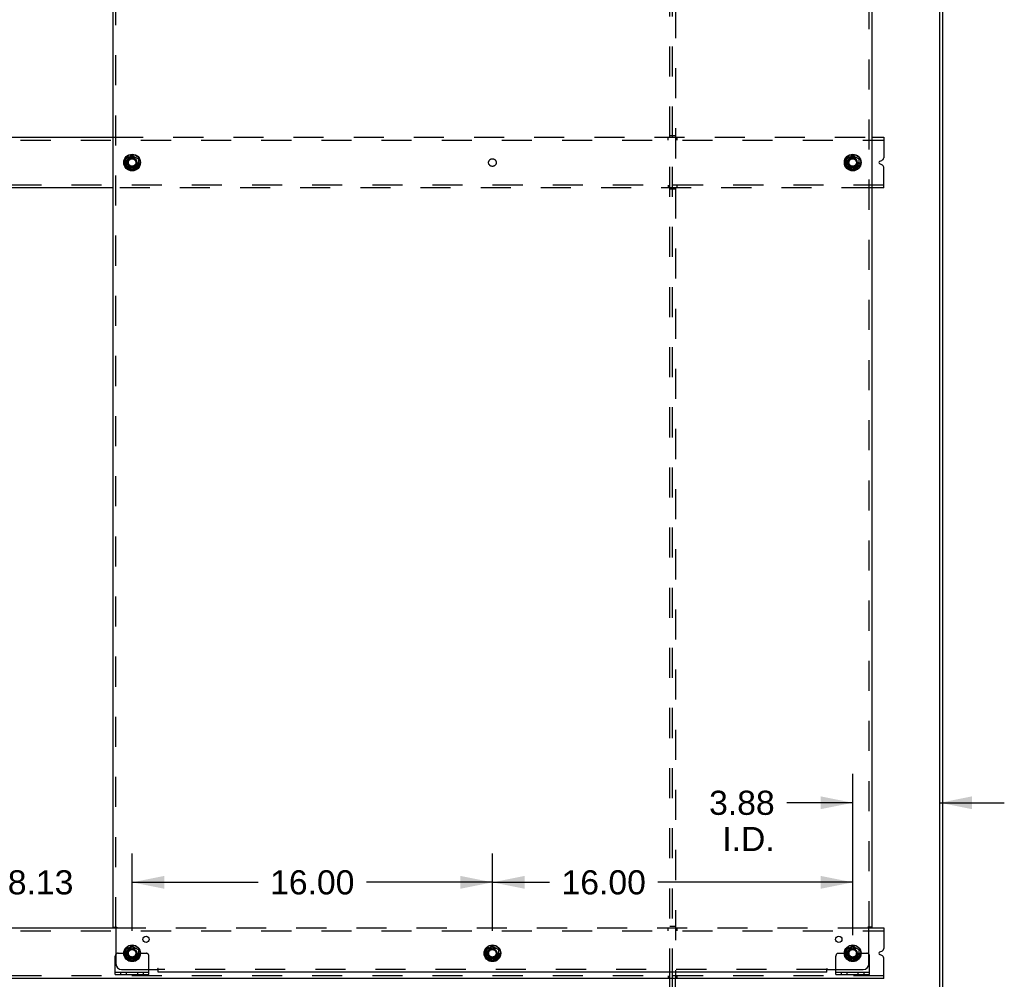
# Model space of a CAD drawing. Header units: inches. Extents: x 0 to 243, y 0 to 157.
# Tile 20 of 28: x 154 to 198, y 55 to 98. Entities that reach past the tile are written whole.
import ezdxf

# ---------------------------------------------------------------- set-up
doc = ezdxf.new("R2010")
doc.units = ezdxf.units.IN
doc.header["$LTSCALE"] = 13.357143
doc.header["$MEASUREMENT"] = 0
doc.linetypes.add('DOT', pattern=[0.2, 0.1, -0.1])
doc.linetypes.add('HIDDEN', pattern=[0.2, 0.1, -0.1])
doc.layers.get('0').update_dxf_attribs({"linetype": 'CONTINUOUS'})
for name, color, linetype in [('DEFAULT_2', 8, 'HIDDEN'), ('DIMENSIONS', 7, 'CONTINUOUS'), ('SUBPANELS', 7, 'CONTINUOUS')]:
    doc.layers.add(name, color=color, linetype=linetype)
doc.styles.get("Standard").update_dxf_attribs({"font": 'arial.ttf'})
doc.dimstyles.new('DIMSTYLE_1', dxfattribs={"dimtxt": 1.071429, "dimasz": 1.428571, "dimexe": 0.09, "dimexo": 0.07, "dimgap": 0.0375, "dimtad": 0, "dimtih": 1, "dimtoh": 1, "dimzin": 4, "dimdsep": 46, "dimtxsty": 'Standard', "dimblk": '_FILLED', "dimblk1": '_FILLED', "dimblk2": '_FILLED', "dimcen": 0.09, "dimazin": 1, "dimtfac": 1, "dimtdec": 3, "dimtofl": 0, "dimtmove": 0, "dimatfit": 3, "dimldrblk": '_FILLED', "dimfxl": 0, "dimtolj": 1, "dimtzin": 4, "dimarcsym": 0})

# ---------------------------------------------------------------- blocks, each defined once
blk = doc.blocks.new('_FILLED')
at = {"color": 0, "linetype": 'ByBlock'}
blk.add_solid([(0, 0), (-1, 0.2), (-1, -0.2)], dxfattribs=at)
blk = doc.blocks.new('*D5')
at = {"layer": 'DIMENSIONS', "color": 2, "linetype": 'Continuous'}
for p, q in [((191.166, 57.277), (191.166, 64.446)), ((195.041, 62.009), (195.041, 64.446)), ((191.166, 63.161), (188.237, 63.161)), ((195.041, 63.161), (197.898, 63.161))]:
    blk.add_line(p, q, dxfattribs=at)
at = {"layer": 'DIMENSIONS', "color": 2, "linetype": 'Continuous', "xscale": 1.4285714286, "yscale": 1.4285714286, "zscale": 1.4285714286}
blk.add_blockref('_FILLED', (191.166, 63.161), dxfattribs=at)
at = {"layer": 'DIMENSIONS', "color": 2, "linetype": 'Continuous', "xscale": 1.4285714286, "yscale": 1.4285714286, "zscale": 1.4285714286, "rotation": 180}
blk.add_blockref('_FILLED', (195.041, 63.161), dxfattribs=at)
at = {"layer": 'DIMENSIONS', "color": 2, "linetype": 'Continuous', "insert": (187.701, 63.696), "char_height": 1.0714, "width": 2.91158, "attachment_point": 3, "line_spacing_factor": 0.9}
blk.add_mtext('3.88\\PI.D.', dxfattribs=at)
blk = doc.blocks.new('*D14')
at = {"layer": 'DIMENSIONS', "color": 2, "linetype": 'Continuous'}
for p, q in [((175.166, 57.475), (175.166, 60.913)), ((191.166, 57.475), (191.166, 60.913)), ((175.166, 59.627), (177.701, 59.627)), ((191.166, 59.627), (182.516, 59.627))]:
    blk.add_line(p, q, dxfattribs=at)
at = {"layer": 'DIMENSIONS', "color": 2, "linetype": 'Continuous', "xscale": 1.4285714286, "yscale": 1.4285714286, "zscale": 1.4285714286, "rotation": 180}
blk.add_blockref('_FILLED', (175.166, 59.627), dxfattribs=at)
at = {"layer": 'DIMENSIONS', "color": 2, "linetype": 'Continuous', "xscale": 1.4285714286, "yscale": 1.4285714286, "zscale": 1.4285714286}
blk.add_blockref('_FILLED', (191.166, 59.627), dxfattribs=at)
at = {"layer": 'DIMENSIONS', "color": 2, "linetype": 'Continuous', "insert": (180.109, 60.163), "char_height": 1.0714, "width": 3.74403, "attachment_point": 2, "line_spacing_factor": 0.9}
blk.add_mtext('16.00', dxfattribs=at)
blk = doc.blocks.new('*D15')
at = {"layer": 'DIMENSIONS', "color": 2, "linetype": 'Continuous'}
for p, q in [((159.166, 57.475), (159.166, 60.913)), ((175.166, 57.475), (175.166, 60.913)), ((159.166, 59.627), (164.758, 59.627)), ((175.166, 59.627), (169.573, 59.627))]:
    blk.add_line(p, q, dxfattribs=at)
at = {"layer": 'DIMENSIONS', "color": 2, "linetype": 'Continuous', "xscale": 1.4285714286, "yscale": 1.4285714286, "zscale": 1.4285714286, "rotation": 180}
blk.add_blockref('_FILLED', (159.166, 59.627), dxfattribs=at)
at = {"layer": 'DIMENSIONS', "color": 2, "linetype": 'Continuous', "xscale": 1.4285714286, "yscale": 1.4285714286, "zscale": 1.4285714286}
blk.add_blockref('_FILLED', (175.166, 59.627), dxfattribs=at)
at = {"layer": 'DIMENSIONS', "color": 2, "linetype": 'Continuous', "insert": (167.166, 60.163), "char_height": 1.0714, "width": 3.74403, "attachment_point": 2, "line_spacing_factor": 0.9}
blk.add_mtext('16.00', dxfattribs=at)
blk = doc.blocks.new('*D16')
at = {"layer": 'DIMENSIONS', "color": 2, "linetype": 'Continuous'}
for p, q in [((151.041, 57.475), (151.041, 60.913)), ((159.166, 57.475), (159.166, 60.913)), ((151.041, 59.627), (148.184, 59.627)), ((159.166, 59.627), (162.023, 59.627))]:
    blk.add_line(p, q, dxfattribs=at)
at = {"layer": 'DIMENSIONS', "color": 2, "linetype": 'Continuous', "xscale": 1.4285714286, "yscale": 1.4285714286, "zscale": 1.4285714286}
blk.add_blockref('_FILLED', (151.041, 59.627), dxfattribs=at)
at = {"layer": 'DIMENSIONS', "color": 2, "linetype": 'Continuous', "xscale": 1.4285714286, "yscale": 1.4285714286, "zscale": 1.4285714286, "rotation": 180}
blk.add_blockref('_FILLED', (159.166, 59.627), dxfattribs=at)
at = {"layer": 'DIMENSIONS', "color": 2, "linetype": 'Continuous', "insert": (155.103, 60.163), "char_height": 1.0714, "width": 2.91158, "attachment_point": 2, "line_spacing_factor": 0.9}
blk.add_mtext('8.13', dxfattribs=at)

msp = doc.modelspace()

# ---------------------------------------------------------------- linework, layer by layer
at = {"color": 7, "linetype": 'Continuous'}
for p, q in [((195.041, 47.725), (195.041, 131.475)), ((195.166, 47.725), (195.166, 131.475)), ((151.885, 92.725), (158.322, 92.725)), ((192.01, 92.725), (192.541, 92.725)), ((192.541, 92.725), (192.541, 91.812)), ((158.893, 91.763), (159.161, 91.918)), ((159.171, 91.918), (159.438, 91.763)), ((190.893, 91.763), (191.161, 91.918)), ((191.171, 91.918), (191.438, 91.763)), ((158.888, 91.754), (158.888, 91.446)), ((159.161, 91.283), (158.893, 91.437)), ((159.438, 91.437), (159.171, 91.283)), ((159.443, 91.754), (159.443, 91.446)), ((190.888, 91.754), (190.888, 91.446)), ((191.161, 91.283), (190.893, 91.437)), ((191.438, 91.437), (191.171, 91.283)), ((191.443, 91.754), (191.443, 91.446)), ((192.369, 91.658), (192.464, 91.697)), ((192.464, 91.503), (192.369, 91.542)), ((192.541, 90.475), (192.541, 91.388)), ((158.322, 90.475), (151.885, 90.475)), ((192.541, 90.475), (192.01, 90.475)), ((151.764, 57.6), (158.443, 57.6)), ((191.889, 57.6), (192.541, 57.6)), ((192.541, 57.6), (192.541, 56.687)), ((158.888, 56.629), (158.888, 56.321)), ((158.893, 56.638), (159.161, 56.793)), ((159.171, 56.793), (159.438, 56.638)), ((159.443, 56.629), (159.443, 56.321)), ((174.888, 56.629), (174.888, 56.321)), ((174.893, 56.638), (175.161, 56.793)), ((175.171, 56.793), (175.438, 56.638)), ((175.443, 56.629), (175.443, 56.321)), ((190.888, 56.629), (190.888, 56.321)), ((190.893, 56.638), (191.161, 56.793)), ((191.171, 56.793), (191.438, 56.638)), ((191.443, 56.629), (191.443, 56.321)), ((192.369, 56.533), (192.464, 56.572)), ((192.464, 56.378), (192.369, 56.417)), ((159.161, 56.158), (158.893, 56.312)), ((159.438, 56.312), (159.171, 56.158)), ((175.161, 56.158), (174.893, 56.312)), ((175.438, 56.312), (175.171, 56.158)), ((191.161, 56.158), (190.893, 56.312)), ((191.438, 56.312), (191.171, 56.158)), ((192.541, 55.35), (192.541, 56.263)), ((158.416, 55.527), (158.416, 55.631)), ((159.916, 55.527), (159.916, 55.631)), ((190.416, 55.527), (190.416, 55.631)), ((191.916, 55.527), (191.916, 55.631)), ((192.541, 55.35), (79.416, 55.35)), ((158.416, 55.527), (159.916, 55.527)), ((183.166, 47.725), (183.166, 55.35)), ((183.291, 47.725), (183.291, 55.35)), ((190.416, 55.527), (191.916, 55.527))]:
    msp.add_line(p, q, dxfattribs=at)
at = {"color": 3, "linetype": 'Continuous'}
for p, q in [((158.416, 55.631), (158.416, 56.35)), ((191.916, 55.631), (191.916, 56.35)), ((158.416, 55.631), (159.916, 55.631)), ((159.916, 55.631), (159.916, 55.756)), ((190.416, 55.631), (190.416, 55.756)), ((190.416, 55.631), (191.916, 55.631)), ((183.041, 47.725), (183.041, 55.35))]:
    msp.add_line(p, q, dxfattribs=at)
at = {"color": 7, "linetype": 'Continuous'}
for centre, radius in [((159.166, 91.6), 0.372), ((159.166, 91.6), 0.356), ((191.166, 91.6), 0.372), ((191.166, 91.6), 0.356), ((159.166, 91.6), 0.204), ((159.166, 91.6), 0.183), ((159.166, 91.6), 0.183), ((191.166, 91.6), 0.204), ((191.166, 91.6), 0.183), ((191.166, 91.6), 0.183), ((159.166, 56.475), 0.372), ((175.166, 56.475), 0.372), ((191.166, 56.475), 0.372), ((159.166, 56.475), 0.356), ((159.166, 56.475), 0.204), ((159.166, 56.475), 0.183), ((159.166, 56.475), 0.183), ((175.166, 56.475), 0.356), ((175.166, 56.475), 0.204), ((175.166, 56.475), 0.183), ((175.166, 56.475), 0.183), ((191.166, 56.475), 0.356), ((191.166, 56.475), 0.204), ((191.166, 56.475), 0.183), ((191.166, 56.475), 0.183)]:
    msp.add_circle(centre, radius, dxfattribs=at)
for centre, radius, start, end in [((159.166, 91.909), 0.01, 60, 119.9873), ((191.166, 91.909), 0.01, 60, 119.9873), ((158.898, 91.754), 0.01, 120.0108, 179.9876), ((158.898, 91.446), 0.01, 180.0113, 239.988), ((159.433, 91.754), 0.01, 0, 60), ((159.433, 91.446), 0.01, 300, 360), ((190.898, 91.754), 0.01, 120.0108, 179.9876), ((190.898, 91.446), 0.01, 180.0113, 239.988), ((191.433, 91.754), 0.01, 0, 60), ((191.433, 91.446), 0.01, 300, 360), ((192.393, 91.6), 0.0625, 112.5, 247.5), ((192.416, 91.812), 0.125, 292.5, 360), ((192.416, 91.388), 0.125, 0, 67.5), ((159.166, 91.291), 0.01, 240.0117, 300), ((191.166, 91.291), 0.01, 240.0117, 300), ((158.898, 56.629), 0.01, 120.0108, 179.9876), ((159.166, 56.784), 0.01, 60, 119.9873), ((159.433, 56.629), 0.01, 0, 60), ((174.898, 56.629), 0.01, 120.0108, 179.9876), ((175.166, 56.784), 0.01, 60, 119.9873), ((175.433, 56.629), 0.01, 0, 60), ((190.898, 56.629), 0.01, 120.0108, 179.9876), ((191.166, 56.784), 0.01, 60, 119.9873), ((191.433, 56.629), 0.01, 0, 60), ((192.393, 56.475), 0.0625, 112.5, 247.5), ((192.416, 56.687), 0.125, 292.5, 360), ((158.898, 56.321), 0.01, 180.0113, 239.988), ((159.166, 56.166), 0.01, 240.0117, 300), ((159.433, 56.321), 0.01, 300, 360), ((174.898, 56.321), 0.01, 180.0113, 239.988), ((175.166, 56.166), 0.01, 240.0117, 300), ((175.433, 56.321), 0.01, 300, 360), ((190.898, 56.321), 0.01, 180.0113, 239.988), ((191.166, 56.166), 0.01, 240.0117, 300), ((191.433, 56.321), 0.01, 300, 360), ((192.416, 56.263), 0.125, 0, 67.5)]:
    msp.add_arc(centre, radius, start, end, dxfattribs=at)
at = {"color": 3, "linetype": 'Continuous'}
for centre, start, end in [((158.541, 56.35), 138.702, 180), ((191.791, 56.35), 0, 41.298)]:
    msp.add_arc(centre, 0.125, start, end, dxfattribs=at)
at = {"layer": 'DEFAULT_2', "color": 8, "linetype": 'HIDDEN'}
for p, q in [((183.041, 55.35), (183.041, 127.85)), ((183.166, 55.35), (183.166, 127.85)), ((183.291, 127.85), (183.291, 55.35)), ((158.322, 92.725), (192.01, 92.725)), ((182.978, 92.6), (182.978, 92.725)), ((183.291, 92.788), (183.041, 92.788)), ((183.353, 92.725), (183.353, 92.6)), ((79.416, 92.6), (192.541, 92.6)), ((192.541, 90.6), (79.416, 90.6)), ((182.978, 90.6), (182.978, 90.475)), ((183.353, 90.6), (183.353, 90.475)), ((192.01, 90.475), (158.322, 90.475)), ((183.291, 90.413), (183.041, 90.413)), ((79.416, 57.475), (192.541, 57.475)), ((158.443, 57.6), (191.889, 57.6)), ((182.978, 57.475), (182.978, 57.6)), ((183.291, 57.663), (183.041, 57.663)), ((183.353, 57.6), (183.353, 57.475)), ((158.541, 56.475), (158.63, 56.475)), ((158.63, 56.475), (158.691, 56.475)), ((158.691, 56.475), (158.991, 56.475)), ((159.341, 56.475), (159.791, 56.475)), ((190.541, 56.475), (190.63, 56.475)), ((190.63, 56.475), (190.691, 56.475)), ((190.691, 56.475), (190.991, 56.475)), ((191.341, 56.475), (191.791, 56.475)), ((159.916, 55.756), (159.916, 56.35)), ((190.416, 55.756), (190.416, 56.35)), ((158.663, 55.527), (158.663, 55.631)), ((158.919, 55.527), (158.919, 55.631)), ((159.413, 55.527), (159.413, 55.631)), ((159.669, 55.527), (159.669, 55.631)), ((190.663, 55.527), (190.663, 55.631)), ((190.919, 55.527), (190.919, 55.631)), ((191.413, 55.527), (191.413, 55.631)), ((191.669, 55.527), (191.669, 55.631)), ((192.541, 55.475), (79.416, 55.475)), ((182.978, 55.475), (182.978, 55.35)), ((183.353, 55.475), (183.353, 55.35))]:
    msp.add_line(p, q, dxfattribs=at)
for centre, radius in [((159.166, 91.6), 0.318), ((191.166, 91.6), 0.318), ((159.166, 91.6), 0.166), ((191.166, 91.6), 0.166), ((159.166, 56.475), 0.318), ((159.166, 56.475), 0.166), ((175.166, 56.475), 0.318), ((175.166, 56.475), 0.166), ((191.166, 56.475), 0.318), ((191.166, 56.475), 0.166)]:
    msp.add_circle(centre, radius, dxfattribs=at)
at = {"layer": 'DEFAULT_2', "color": 8, "linetype": 'DOT'}
for centre in [(159.166, 91.6), (175.166, 91.6), (191.166, 91.6), (159.166, 56.475), (175.166, 56.475), (191.166, 56.475)]:
    msp.add_circle(centre, 0.17, dxfattribs=at)
at = {"layer": 'DEFAULT_2', "color": 8, "linetype": 'HIDDEN'}
for centre, radius, start, end in [((158.541, 56.35), 0.125, 90, 138.702), ((159.166, 56.475), 0.175, 180, 360), ((159.791, 56.35), 0.125, 0, 90), ((190.541, 56.35), 0.125, 90, 180), ((191.166, 56.475), 0.175, 180, 360), ((191.791, 56.35), 0.125, 41.298, 90)]:
    msp.add_arc(centre, radius, start, end, dxfattribs=at)
at = {"layer": 'SUBPANELS', "color": 3, "linetype": 'Continuous'}
for p, q in [((158.322, 57.631), (158.322, 125.569)), ((192.01, 125.569), (192.01, 57.631)), ((158.322, 57.631), (158.408, 57.631)), ((158.428, 57.614), (158.435, 57.608)), ((158.447, 57.596), (158.447, 56.006)), ((191.885, 56.006), (191.885, 57.596)), ((192.01, 57.631), (191.923, 57.631)), ((158.697, 55.756), (160.287, 55.756)), ((160.322, 55.631), (160.322, 55.718)), ((190.01, 55.631), (160.322, 55.631)), ((190.01, 55.631), (190.01, 55.718)), ((190.027, 55.738), (190.033, 55.744)), ((190.045, 55.756), (191.635, 55.756))]:
    msp.add_line(p, q, dxfattribs=at)
at = {"layer": 'SUBPANELS', "color": 8, "linetype": 'HIDDEN'}
for p, q in [((158.447, 57.631), (158.447, 125.569)), ((191.885, 125.569), (191.885, 57.631)), ((158.408, 57.631), (158.488, 57.631)), ((191.923, 57.631), (191.844, 57.631)), ((160.322, 55.718), (160.322, 55.797)), ((190.01, 55.756), (160.322, 55.756)), ((190.01, 55.718), (190.01, 55.797))]:
    msp.add_line(p, q, dxfattribs=at)
at = {"layer": 'SUBPANELS', "color": 3, "linetype": 'Continuous'}
for points in [[(158.408, 57.631), (158.411, 57.63), (158.413, 57.628), (158.415, 57.627), (158.417, 57.625), (158.419, 57.623), (158.42, 57.622), (158.422, 57.62), (158.424, 57.619), (158.425, 57.617), (158.427, 57.616), (158.428, 57.614)], [(158.435, 57.608), (158.437, 57.606), (158.438, 57.604), (158.44, 57.602), (158.442, 57.6), (158.444, 57.599), (158.446, 57.597), (158.447, 57.596)], [(191.903, 57.614), (191.897, 57.608), (191.895, 57.606), (191.893, 57.604), (191.891, 57.602), (191.889, 57.6), (191.888, 57.599), (191.886, 57.597), (191.885, 57.596)], [(191.923, 57.631), (191.921, 57.63), (191.919, 57.628), (191.917, 57.627), (191.915, 57.625), (191.913, 57.623), (191.911, 57.622), (191.909, 57.62), (191.908, 57.619), (191.906, 57.617), (191.905, 57.616), (191.903, 57.614)], [(160.305, 55.738), (160.299, 55.744), (160.297, 55.746), (160.295, 55.748), (160.293, 55.75), (160.291, 55.751), (160.29, 55.753), (160.288, 55.755), (160.287, 55.756)], [(160.322, 55.718), (160.32, 55.72), (160.319, 55.722), (160.317, 55.724), (160.316, 55.726), (160.314, 55.728), (160.313, 55.73), (160.311, 55.731), (160.31, 55.733), (160.308, 55.735), (160.307, 55.736), (160.305, 55.738)], [(190.01, 55.718), (190.011, 55.72), (190.013, 55.722), (190.014, 55.724), (190.016, 55.726), (190.017, 55.728), (190.019, 55.73), (190.02, 55.731), (190.022, 55.733), (190.024, 55.735), (190.025, 55.736), (190.027, 55.738)], [(190.033, 55.744), (190.035, 55.746), (190.037, 55.748), (190.039, 55.75), (190.04, 55.751), (190.042, 55.753), (190.043, 55.755), (190.045, 55.756)]]:
    msp.add_lwpolyline(points, dxfattribs=at)
at = {"layer": 'SUBPANELS', "color": 8, "linetype": 'HIDDEN'}
for points in [[(158.466, 57.609), (158.462, 57.606), (158.459, 57.605), (158.457, 57.603), (158.455, 57.602), (158.453, 57.6), (158.451, 57.599), (158.449, 57.597), (158.447, 57.596)], [(158.488, 57.631), (158.487, 57.63), (158.486, 57.628), (158.486, 57.626), (158.485, 57.625), (158.484, 57.623), (158.482, 57.621), (158.481, 57.62), (158.48, 57.618), (158.478, 57.617), (158.476, 57.616), (158.474, 57.614), (158.473, 57.613), (158.471, 57.612), (158.469, 57.61), (158.466, 57.609)], [(191.844, 57.631), (191.844, 57.63), (191.845, 57.628), (191.846, 57.626), (191.847, 57.625), (191.848, 57.623), (191.849, 57.621), (191.85, 57.62), (191.852, 57.618), (191.854, 57.617), (191.855, 57.616), (191.857, 57.614), (191.859, 57.613), (191.861, 57.612), (191.863, 57.61), (191.865, 57.609), (191.87, 57.606)], [(191.87, 57.606), (191.872, 57.605), (191.875, 57.603), (191.877, 57.602), (191.879, 57.6), (191.881, 57.599), (191.883, 57.597), (191.885, 57.596)], [(160.297, 55.771), (160.295, 55.769), (160.294, 55.766), (160.292, 55.764), (160.291, 55.762), (160.29, 55.76), (160.288, 55.758), (160.287, 55.756)], [(160.322, 55.797), (160.32, 55.796), (160.319, 55.796), (160.317, 55.795), (160.315, 55.794), (160.314, 55.793), (160.312, 55.792), (160.311, 55.79), (160.309, 55.789), (160.308, 55.787), (160.306, 55.786), (160.305, 55.784), (160.304, 55.782), (160.302, 55.78), (160.301, 55.778), (160.3, 55.776), (160.297, 55.771)], [(190.01, 55.797), (190.011, 55.796), (190.013, 55.796), (190.015, 55.795), (190.016, 55.794), (190.018, 55.793), (190.019, 55.792), (190.021, 55.79), (190.022, 55.789), (190.024, 55.787), (190.025, 55.786), (190.027, 55.784), (190.028, 55.782), (190.029, 55.78), (190.031, 55.778), (190.032, 55.776)], [(190.032, 55.776), (190.035, 55.771), (190.036, 55.769), (190.038, 55.766), (190.039, 55.764), (190.041, 55.762), (190.042, 55.76), (190.043, 55.758), (190.045, 55.756)]]:
    msp.add_lwpolyline(points, dxfattribs=at)
for centre in [(159.166, 91.6), (191.166, 91.6), (159.166, 56.475), (175.166, 56.475), (191.166, 56.475)]:
    msp.add_circle(centre, 0.25, dxfattribs=at)
at = {"layer": 'SUBPANELS', "color": 3, "linetype": 'Continuous'}
for centre in [(159.784, 57.094), (190.547, 57.094)]:
    msp.add_circle(centre, 0.141, dxfattribs=at)
for centre, start, end in [((158.697, 56.006), 180, 270), ((191.635, 56.006), 270, 360)]:
    msp.add_arc(centre, 0.25, start, end, dxfattribs=at)

# ---------------------------------------------------------------- dimensions: what is measured, and where the dimension line sits
at = {"layer": 'DIMENSIONS', "color": 2, "linetype": 'Continuous'}
dim = msp.add_linear_dim(base=(191.16576476, 63.16077029), p1=(195.04076476, 64.516484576), p2=(191.16576476, 57.206658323), angle=180, text='<>\\PI.D.', dimstyle='DIMSTYLE_1', dxfattribs=at)
dim.commit()
dim.dimension.update_dxf_attribs({"geometry": '*D5', "text_midpoint": (186.245405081, 62.357198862), "dimtype": 160})
dim = msp.add_linear_dim(base=(159.16576476, 59.627006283), p1=(151.04076476, 57.405050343), p2=(159.16576476, 57.405050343), dimstyle='DIMSTYLE_1', dxfattribs=at)
dim.commit()
dim.dimension.update_dxf_attribs({"geometry": '*D16', "text_midpoint": (155.097896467, 59.621034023), "dimtype": 160})
for base, p1, p2, picture, middle in [((159.166, 59.627), (175.166, 57.405), (159.166, 57.405), '*D15', (167.211, 59.621)), ((175.166, 59.627), (191.166, 57.405), (175.166, 57.405), '*D14', (180.154, 59.621))]:
    dim = msp.add_linear_dim(base=base, p1=p1, p2=p2, angle=180, dimstyle='DIMSTYLE_1', dxfattribs=at)
    dim.commit()
    dim.dimension.update_dxf_attribs({"geometry": picture, "text_midpoint": middle, "dimtype": 160})

doc.saveas('drawing.dxf')
